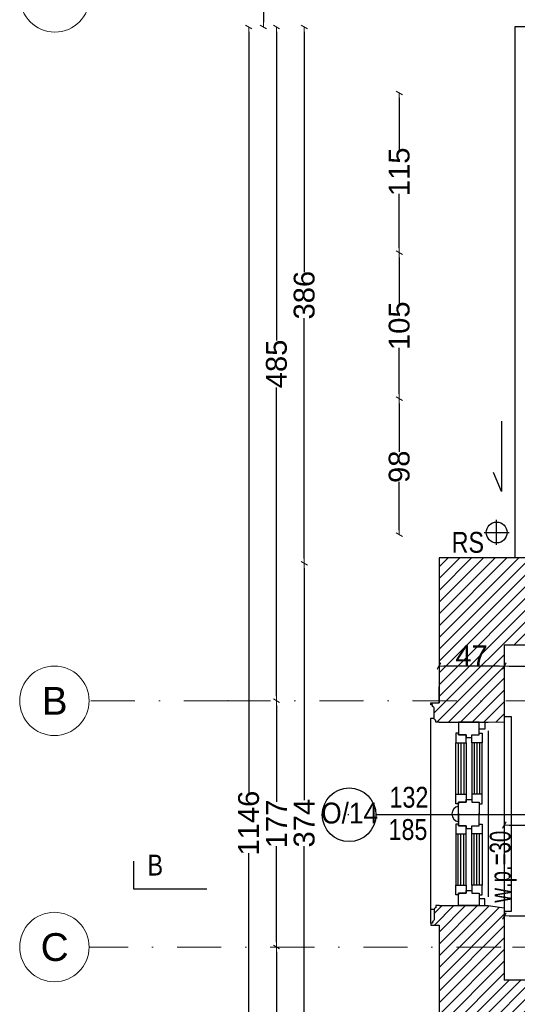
# Model space of a CAD drawing. Header units: millimetres. Extents: x 77315 to 1057463, y -108895 to -47643.
# Tile 14 of 62: x 77315 to 80897, y -100667 to -93581. Entities that reach past the tile are written whole.
import ezdxf

# ---------------------------------------------------------------- set-up
doc = ezdxf.new("R2010")
doc.units = ezdxf.units.MM
doc.header["$MEASUREMENT"] = 0
doc.linetypes.add('Dot & Dashed', pattern=[670.277762, 317.5, -176.388889, 0, -176.388874])
for name, color, linetype in [('A-OKNA-OPIS', 7, 'Continuous'), ('detalokna', 7, 'Continuous'), ('DIM MALY', 7, 'Continuous'), ('Drawing & Figure', 7, 'Continuous'), ('Nowe_A-OKNA-OPIS', 7, 'Continuous'), ('Nowe_A_okno', 7, 'Continuous'), ('opisy inne', 7, 'Continuous'), ('OSIE', 7, 'Continuous'), ('PARAPET', 7, 'Continuous'), ('RURY SPUSTOWE', 7, 'Continuous'), ('SCIANY_KONSTR', 7, 'Continuous'), ('Structural - Bearing', 7, 'Continuous'), ('Structural - Grid', 7, 'Continuous')]:
    doc.layers.add(name, color=color, linetype=linetype)
doc.styles.add('STYL_AUTOMATYCZNY_1', font='arial.ttf')
doc.styles.add('STYL_AUTOMATYCZNY_2', font='arial.ttf')
doc.styles.add('STYL_AUTOMATYCZNY_3', font='arial.ttf', dxfattribs={"width": 0.8})
doc.styles.add('STYL_AUTOMATYCZNY_4', font='arial.ttf', dxfattribs={"width": 0.7})
doc.styles.add('STYL_AUTOMATYCZNY_5', font='arial.ttf', dxfattribs={"width": 0.9})
doc.dimstyles.new('STYL_AUTOMATYCZNY__1', dxfattribs={"dimtxt": 150, "dimasz": 34.231941, "dimexe": 0.18, "dimexo": 0.0625, "dimgap": 0, "dimtad": 1, "dimdec": 0, "dimlfac": 0.1, "dimzin": 0, "dimdsep": 46, "dimtxsty": 'STYL_AUTOMATYCZNY_2', "dimblk": 'ARROWHEAD_2', "dimblk1": 'ARROWHEAD_2', "dimblk2": 'ARROWHEAD_2', "dimcen": 0.09, "dimse1": 1, "dimse2": 1, "dimclrd": 7, "dimclre": 7, "dimclrt": 7, "dimadec": 0, "dimazin": 0, "dimtfac": 1, "dimtdec": 4, "dimtmove": 0, "dimatfit": 3, "dimfxl": 0, "dimtolj": 1, "dimtzin": 0, "dimarcsym": 0})
doc.dimstyles.new('STYL_AUTOMATYCZNY__2', dxfattribs={"dimtxt": 150, "dimasz": 34.231941, "dimexe": 0.18, "dimexo": 0.0625, "dimgap": 0, "dimtad": 1, "dimtih": 1, "dimtoh": 1, "dimdec": 0, "dimlfac": 0.1, "dimzin": 0, "dimdsep": 46, "dimtxsty": 'STYL_AUTOMATYCZNY_2', "dimblk": 'ARROWHEAD_2', "dimblk1": 'ARROWHEAD_2', "dimblk2": 'ARROWHEAD_2', "dimcen": 0.09, "dimse1": 1, "dimse2": 1, "dimclrd": 7, "dimclre": 7, "dimclrt": 7, "dimadec": 0, "dimazin": 0, "dimtfac": 1, "dimtdec": 4, "dimtmove": 0, "dimatfit": 3, "dimfxl": 0, "dimtolj": 1, "dimtzin": 0, "dimarcsym": 0})
pattern_1 = [(45, (0, 0), (-42.426407, 42.426407), [])]

# ---------------------------------------------------------------- blocks, each defined once
blk = doc.blocks.new('ARROWHEAD_2')
at = {"color": 0, "linetype": 'Continuous', "lineweight": 0}
for p, q in [((0, 0), (-1, 0)), ((-0.38, -0.66), (0.38, 0.66))]:
    blk.add_line(p, q, dxfattribs=at)
blk = doc.blocks.new('*D154')
at = {"layer": 'Defpoints', "color": 0}
for p in [(80333.6, -98232.8), (80333.6, -98359.1), (80803.6, -98401.5)]:
    blk.add_point(p, dxfattribs=at)
at = {"layer": 'DIM MALY', "color": 7, "lineweight": -2}
blk.add_line((80769.4, -98232.8), (80367.8, -98232.8), dxfattribs=at)
at = {"layer": 'DIM MALY', "color": 7, "lineweight": -2, "xscale": 34.23194115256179, "yscale": 34.23194115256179, "zscale": 34.23194115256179, "rotation": 180}
blk.add_blockref('ARROWHEAD_2', (80333.6, -98232.8), dxfattribs=at)
at = {"layer": 'DIM MALY', "color": 7, "lineweight": -2, "xscale": 34.23194115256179, "yscale": 34.23194115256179, "zscale": 34.23194115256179}
blk.add_blockref('ARROWHEAD_2', (80803.6, -98232.8), dxfattribs=at)
at = {"layer": 'DIM MALY', "color": 7, "insert": (80568.3, -98157.8), "char_height": 150, "attachment_point": 5, "style": 'STYL_AUTOMATYCZNY_2'}
blk.add_mtext('\\A1;47', dxfattribs=at)
blk = doc.blocks.new('*D186')
at = {"layer": 'Defpoints', "color": 0}
for p in [(82124.1, -98232.8), (80803.6, -98337.8), (82124.1, -98337.8)]:
    blk.add_point(p, dxfattribs=at)
at = {"layer": 'DIM MALY', "color": 7, "lineweight": -2}
blk.add_line((80837.8, -98232.8), (82089.9, -98232.8), dxfattribs=at)
at = {"layer": 'DIM MALY', "color": 7, "lineweight": -2, "xscale": 34.23194115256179, "yscale": 34.23194115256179, "zscale": 34.23194115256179, "rotation": 180}
blk.add_blockref('ARROWHEAD_2', (80803.6, -98232.8), dxfattribs=at)
at = {"layer": 'DIM MALY', "color": 7, "lineweight": -2, "xscale": 34.23194115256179, "yscale": 34.23194115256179, "zscale": 34.23194115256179}
blk.add_blockref('ARROWHEAD_2', (82124.1, -98232.8), dxfattribs=at)
at = {"layer": 'DIM MALY', "color": 7, "insert": (81463.5, -98156.2), "char_height": 150, "attachment_point": 5, "style": 'STYL_AUTOMATYCZNY_2'}
blk.add_mtext('\\A1;132', dxfattribs=at)
blk = doc.blocks.new('*D188')
at = {"layer": 'Defpoints', "color": 0}
for p in [(82124.1, -98232.8), (80803.6, -98337.8), (82124.1, -98337.8)]:
    blk.add_point(p, dxfattribs=at)
at = {"layer": 'DIM MALY', "color": 7, "lineweight": -2}
blk.add_line((80837.8, -98232.8), (82089.9, -98232.8), dxfattribs=at)
at = {"layer": 'DIM MALY', "color": 7, "lineweight": -2, "xscale": 34.23194115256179, "yscale": 34.23194115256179, "zscale": 34.23194115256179, "rotation": 180}
blk.add_blockref('ARROWHEAD_2', (80803.6, -98232.8), dxfattribs=at)
at = {"layer": 'DIM MALY', "color": 7, "lineweight": -2, "xscale": 34.23194115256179, "yscale": 34.23194115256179, "zscale": 34.23194115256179}
blk.add_blockref('ARROWHEAD_2', (82124.1, -98232.8), dxfattribs=at)
at = {"layer": 'DIM MALY', "color": 7, "insert": (81463.5, -98156.2), "char_height": 150, "attachment_point": 5, "style": 'STYL_AUTOMATYCZNY_2'}
blk.add_mtext('\\A1;132', dxfattribs=at)
blk = doc.blocks.new('*D191')
at = {"layer": 'Defpoints', "color": 0}
for p in [(82704.1, -100031.2), (80803.6, -100232.8), (82704.1, -100232.8)]:
    blk.add_point(p, dxfattribs=at)
at = {"layer": 'DIM MALY', "color": 7, "lineweight": -2}
blk.add_line((80837.8, -100031.2), (82669.9, -100031.2), dxfattribs=at)
at = {"layer": 'DIM MALY', "color": 7, "lineweight": -2, "xscale": 34.23194115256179, "yscale": 34.23194115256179, "zscale": 34.23194115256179, "rotation": 180}
blk.add_blockref('ARROWHEAD_2', (80803.6, -100031.2), dxfattribs=at)
at = {"layer": 'DIM MALY', "color": 7, "lineweight": -2, "xscale": 34.23194115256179, "yscale": 34.23194115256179, "zscale": 34.23194115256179}
blk.add_blockref('ARROWHEAD_2', (82704.1, -100031.2), dxfattribs=at)
at = {"layer": 'DIM MALY', "color": 7, "insert": (81753.5, -99954.7), "char_height": 150, "attachment_point": 5, "style": 'STYL_AUTOMATYCZNY_2'}
blk.add_mtext('\\A1;190', dxfattribs=at)
blk = doc.blocks.new('*D289')
at = {"layer": 'Defpoints', "color": 0}
for p in [(81517.3, -98082.8), (78032.4, -98632.8), (81198.6, -98632.8)]:
    blk.add_point(p, dxfattribs=at)
at = {"layer": 'DIM MALY', "color": 7, "lineweight": -2}
for p, q in [((81198.6, -98117), (81198.6, -98250.1)), ((81198.6, -98598.6), (81198.6, -98466.1))]:
    blk.add_line(p, q, dxfattribs=at)
at = {"layer": 'DIM MALY', "color": 7, "lineweight": -2, "xscale": 34.23194115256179, "yscale": 34.23194115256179, "zscale": 34.23194115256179}
for p, rotation in [((81198.6, -98082.8), 90), ((81198.6, -98632.8), 270)]:
    blk.add_blockref('ARROWHEAD_2', p, dxfattribs=dict(at, rotation=rotation))
at = {"layer": 'DIM MALY', "color": 7, "insert": (81198.6, -98358.1), "char_height": 150, "attachment_point": 5, "rotation": 90, "style": 'STYL_AUTOMATYCZNY_2'}
blk.add_mtext('\\A1;55', dxfattribs=at)
blk = doc.blocks.new('*D301')
at = {"layer": 'Defpoints', "color": 0}
for p in [(87624.2, -98986.1), (80803.6, -99071.1), (87624.2, -99376.5)]:
    blk.add_point(p, dxfattribs=at)
at = {"layer": 'DIM MALY', "color": 7, "lineweight": -2}
blk.add_line((80837.8, -99376.5), (87590, -99376.5), dxfattribs=at)
at = {"layer": 'DIM MALY', "color": 7, "lineweight": -2, "xscale": 34.23194115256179, "yscale": 34.23194115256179, "zscale": 34.23194115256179, "rotation": 180}
blk.add_blockref('ARROWHEAD_2', (80803.6, -99376.5), dxfattribs=at)
at = {"layer": 'DIM MALY', "color": 7, "lineweight": -2, "xscale": 34.23194115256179, "yscale": 34.23194115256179, "zscale": 34.23194115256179}
blk.add_blockref('ARROWHEAD_2', (87624.2, -99376.5), dxfattribs=at)
at = {"layer": 'DIM MALY', "color": 7, "insert": (84213.5, -99299.9), "char_height": 150, "attachment_point": 5, "style": 'STYL_AUTOMATYCZNY_2'}
blk.add_mtext('\\A1;682', dxfattribs=at)
blk = doc.blocks.new('*D378')
at = {"layer": 'Defpoints', "color": 0}
for p in [(80265.1, -93632.9), (79363.5, -97492.9), (79985, -97492.9)]:
    blk.add_point(p, dxfattribs=at)
at = {"layer": 'DIM MALY', "color": 7, "lineweight": -2}
for p, q in [((79363.5, -93667.1), (79363.5, -95397.6)), ((79363.5, -97458.6), (79363.5, -95728.8))]:
    blk.add_line(p, q, dxfattribs=at)
at = {"layer": 'DIM MALY', "color": 7, "lineweight": -2, "xscale": 34.23194115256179, "yscale": 34.23194115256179, "zscale": 34.23194115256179}
for p, rotation in [((79363.5, -93632.9), 90), ((79363.5, -97492.9), 270)]:
    blk.add_blockref('ARROWHEAD_2', p, dxfattribs=dict(at, rotation=rotation))
at = {"layer": 'DIM MALY', "color": 7, "insert": (79363.5, -95563.2), "char_height": 150, "attachment_point": 5, "rotation": 90, "style": 'STYL_AUTOMATYCZNY_2'}
blk.add_mtext('\\A1;386', dxfattribs=at)
blk = doc.blocks.new('*D379')
at = {"layer": 'Defpoints', "color": 0}
for p in [(79363.5, -97492.9), (79985, -97492.9), (79985, -101232.9)]:
    blk.add_point(p, dxfattribs=at)
at = {"layer": 'DIM MALY', "color": 7, "lineweight": -2}
for p, q in [((79363.5, -97527.1), (79363.5, -99197.9)), ((79363.5, -101198.6), (79363.5, -99528.6))]:
    blk.add_line(p, q, dxfattribs=at)
at = {"layer": 'DIM MALY', "color": 7, "lineweight": -2, "xscale": 34.23194115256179, "yscale": 34.23194115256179, "zscale": 34.23194115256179}
for p, rotation in [((79363.5, -97492.9), 90), ((79363.5, -101232.9), 270)]:
    blk.add_blockref('ARROWHEAD_2', p, dxfattribs=dict(at, rotation=rotation))
at = {"layer": 'DIM MALY', "color": 7, "insert": (79363.5, -99363.2), "char_height": 150, "attachment_point": 5, "rotation": 90, "style": 'STYL_AUTOMATYCZNY_2'}
blk.add_mtext('\\A1;374', dxfattribs=at)
blk = doc.blocks.new('*D380')
at = {"layer": 'Defpoints', "color": 0}
for p in [(79363.5, -93632.9), (80265.1, -93632.9), (79985, -97492.9)]:
    blk.add_point(p, dxfattribs=at)
at = {"layer": 'DIM MALY', "color": 7, "lineweight": -2}
for p, q in [((79363.5, -93667.1), (79363.5, -95397.6)), ((79363.5, -97458.6), (79363.5, -95728.8))]:
    blk.add_line(p, q, dxfattribs=at)
at = {"layer": 'DIM MALY', "color": 7, "lineweight": -2, "xscale": 34.23194115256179, "yscale": 34.23194115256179, "zscale": 34.23194115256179}
for p, rotation in [((79363.5, -93632.9), 90), ((79363.5, -97492.9), 270)]:
    blk.add_blockref('ARROWHEAD_2', p, dxfattribs=dict(at, rotation=rotation))
at = {"layer": 'DIM MALY', "color": 7, "insert": (79363.5, -95563.2), "char_height": 150, "attachment_point": 5, "rotation": 90, "style": 'STYL_AUTOMATYCZNY_2'}
blk.add_mtext('\\A1;386', dxfattribs=at)
blk = doc.blocks.new('*D382')
at = {"layer": 'Defpoints', "color": 0}
for p in [(79363.5, -97492.9), (79985, -97492.9), (79985, -101232.9)]:
    blk.add_point(p, dxfattribs=at)
at = {"layer": 'DIM MALY', "color": 7, "lineweight": -2}
for p, q in [((79363.5, -97527.1), (79363.5, -99197.9)), ((79363.5, -101198.6), (79363.5, -99528.6))]:
    blk.add_line(p, q, dxfattribs=at)
at = {"layer": 'DIM MALY', "color": 7, "lineweight": -2, "xscale": 34.23194115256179, "yscale": 34.23194115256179, "zscale": 34.23194115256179}
for p, rotation in [((79363.5, -97492.9), 90), ((79363.5, -101232.9), 270)]:
    blk.add_blockref('ARROWHEAD_2', p, dxfattribs=dict(at, rotation=rotation))
at = {"layer": 'DIM MALY', "color": 7, "insert": (79363.5, -99363.2), "char_height": 150, "attachment_point": 5, "rotation": 90, "style": 'STYL_AUTOMATYCZNY_2'}
blk.add_mtext('\\A1;374', dxfattribs=at)
blk = doc.blocks.new('*D383')
at = {"layer": 'Defpoints', "color": 0}
for p in [(79363.5, -93632.9), (80265.1, -93632.9), (79985, -97492.9)]:
    blk.add_point(p, dxfattribs=at)
at = {"layer": 'DIM MALY', "color": 7, "lineweight": -2}
for p, q in [((79363.5, -93667.1), (79363.5, -95397.6)), ((79363.5, -97458.6), (79363.5, -95728.8))]:
    blk.add_line(p, q, dxfattribs=at)
at = {"layer": 'DIM MALY', "color": 7, "lineweight": -2, "xscale": 34.23194115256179, "yscale": 34.23194115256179, "zscale": 34.23194115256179}
for p, rotation in [((79363.5, -93632.9), 90), ((79363.5, -97492.9), 270)]:
    blk.add_blockref('ARROWHEAD_2', p, dxfattribs=dict(at, rotation=rotation))
at = {"layer": 'DIM MALY', "color": 7, "insert": (79363.5, -95563.2), "char_height": 150, "attachment_point": 5, "rotation": 90, "style": 'STYL_AUTOMATYCZNY_2'}
blk.add_mtext('\\A1;386', dxfattribs=at)
blk = doc.blocks.new('*D384')
at = {"layer": 'Defpoints', "color": 0}
for p in [(77817.9, -93420.2), (79069.3, -93632.9), (79927.6, -93632.9)]:
    blk.add_point(p, dxfattribs=at)
at = {"layer": 'DIM MALY', "color": 7, "lineweight": -2}
for p, q in [((79069.3, -93420.2), (79069.3, -93293)), ((79069.3, -93454.4), (79069.3, -93598.6))]:
    blk.add_line(p, q, dxfattribs=at)
at = {"layer": 'DIM MALY', "color": 7, "lineweight": -2, "xscale": 34.23194115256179, "yscale": 34.23194115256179, "zscale": 34.23194115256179}
for p, rotation in [((79069.3, -93420.2), 90), ((79069.3, -93632.9), 270)]:
    blk.add_blockref('ARROWHEAD_2', p, dxfattribs=dict(at, rotation=rotation))
at = {"layer": 'DIM MALY', "color": 7, "insert": (79163.5, -93293), "char_height": 150, "attachment_point": 5, "rotation": 90, "style": 'STYL_AUTOMATYCZNY_2'}
blk.add_mtext('\\A1;21', dxfattribs=at)
blk = doc.blocks.new('*D385')
at = {"layer": 'Defpoints', "color": 0}
for p in [(79927.6, -93632.9), (77814.7, -98482.5), (79163.5, -98482.5)]:
    blk.add_point(p, dxfattribs=at)
at = {"layer": 'DIM MALY', "color": 7, "lineweight": -2}
for p, q in [((79163.5, -93667.1), (79163.5, -95888.8)), ((79163.5, -98448.3), (79163.5, -96227.4))]:
    blk.add_line(p, q, dxfattribs=at)
at = {"layer": 'DIM MALY', "color": 7, "lineweight": -2, "xscale": 34.23194115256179, "yscale": 34.23194115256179, "zscale": 34.23194115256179}
for p, rotation in [((79163.5, -93632.9), 90), ((79163.5, -98482.5), 270)]:
    blk.add_blockref('ARROWHEAD_2', p, dxfattribs=dict(at, rotation=rotation))
at = {"layer": 'DIM MALY', "color": 7, "insert": (79163.5, -96058.1), "char_height": 150, "attachment_point": 5, "rotation": 90, "style": 'STYL_AUTOMATYCZNY_2'}
blk.add_mtext('\\A1;485', dxfattribs=at)
blk = doc.blocks.new('*D386')
at = {"layer": 'Defpoints', "color": 0}
for p in [(77814.7, -98482.5), (77814.7, -100254.9), (79163.5, -100254.9)]:
    blk.add_point(p, dxfattribs=at)
at = {"layer": 'DIM MALY', "color": 7, "lineweight": -2}
for p, q in [((79163.5, -98516.8), (79163.5, -99210.5)), ((79163.5, -100220.7), (79163.5, -99527.8))]:
    blk.add_line(p, q, dxfattribs=at)
at = {"layer": 'DIM MALY', "color": 7, "lineweight": -2, "xscale": 34.23194115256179, "yscale": 34.23194115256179, "zscale": 34.23194115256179}
for p, rotation in [((79163.5, -98482.5), 90), ((79163.5, -100254.9), 270)]:
    blk.add_blockref('ARROWHEAD_2', p, dxfattribs=dict(at, rotation=rotation))
at = {"layer": 'DIM MALY', "color": 7, "insert": (79163.5, -99369.1), "char_height": 150, "attachment_point": 5, "rotation": 90, "style": 'STYL_AUTOMATYCZNY_2'}
blk.add_mtext('\\A1;177', dxfattribs=at)
blk = doc.blocks.new('*D387')
at = {"layer": 'Defpoints', "color": 0}
for p in [(77814.7, -100254.9), (77817.9, -105021.8), (79163.5, -105021.8)]:
    blk.add_point(p, dxfattribs=at)
at = {"layer": 'DIM MALY', "color": 7, "lineweight": -2}
for p, q in [((79163.5, -100289.2), (79163.5, -102470)), ((79163.5, -104987.6), (79163.5, -102807.5))]:
    blk.add_line(p, q, dxfattribs=at)
at = {"layer": 'DIM MALY', "color": 7, "lineweight": -2, "xscale": 34.23194115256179, "yscale": 34.23194115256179, "zscale": 34.23194115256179}
for p, rotation in [((79163.5, -100254.9), 90), ((79163.5, -105021.8), 270)]:
    blk.add_blockref('ARROWHEAD_2', p, dxfattribs=dict(at, rotation=rotation))
at = {"layer": 'DIM MALY', "color": 7, "insert": (79163.5, -102638.8), "char_height": 150, "attachment_point": 5, "rotation": 90, "style": 'STYL_AUTOMATYCZNY_2'}
blk.add_mtext('\\A1;477', dxfattribs=at)
blk = doc.blocks.new('*D428')
at = {"layer": 'Defpoints', "color": 0}
for p in [(81704.8, -94107.8), (80047.4, -95257.8), (80653.5, -95257.8)]:
    blk.add_point(p, dxfattribs=at)
at = {"layer": 'DIM MALY', "color": 7, "lineweight": -2}
for p, q in [((80047.4, -94142), (80047.4, -94516.3)), ((80047.4, -95223.6), (80047.4, -94834.8))]:
    blk.add_line(p, q, dxfattribs=at)
at = {"layer": 'DIM MALY', "color": 7, "lineweight": -2, "xscale": 34.23194115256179, "yscale": 34.23194115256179, "zscale": 34.23194115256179}
for p, rotation in [((80047.4, -94107.8), 90), ((80047.4, -95257.8), 270)]:
    blk.add_blockref('ARROWHEAD_2', p, dxfattribs=dict(at, rotation=rotation))
at = {"layer": 'DIM MALY', "color": 7, "insert": (80047.4, -94675.5), "char_height": 150, "attachment_point": 5, "rotation": 90, "style": 'STYL_AUTOMATYCZNY_2'}
blk.add_mtext('\\A1;115', dxfattribs=at)
blk = doc.blocks.new('*D429')
at = {"layer": 'Defpoints', "color": 0}
for p in [(80047.4, -95257.8), (80653.5, -95257.8), (80755.3, -96307.8)]:
    blk.add_point(p, dxfattribs=at)
at = {"layer": 'DIM MALY', "color": 7, "lineweight": -2}
for p, q in [((80047.4, -95292), (80047.4, -95624)), ((80047.4, -96273.6), (80047.4, -95942.4))]:
    blk.add_line(p, q, dxfattribs=at)
at = {"layer": 'DIM MALY', "color": 7, "lineweight": -2, "xscale": 34.23194115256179, "yscale": 34.23194115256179, "zscale": 34.23194115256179}
for p, rotation in [((80047.4, -95257.8), 90), ((80047.4, -96307.8), 270)]:
    blk.add_blockref('ARROWHEAD_2', p, dxfattribs=dict(at, rotation=rotation))
at = {"layer": 'DIM MALY', "color": 7, "insert": (80047.4, -95783.2), "char_height": 150, "attachment_point": 5, "rotation": 90, "style": 'STYL_AUTOMATYCZNY_2'}
blk.add_mtext('\\A1;105', dxfattribs=at)
blk = doc.blocks.new('*D430')
at = {"layer": 'Defpoints', "color": 0}
for p in [(80047.4, -94107.8), (81704.8, -94107.8), (80653.5, -95257.8)]:
    blk.add_point(p, dxfattribs=at)
at = {"layer": 'DIM MALY', "color": 7, "lineweight": -2}
for p, q in [((80047.4, -94142), (80047.4, -94516.3)), ((80047.4, -95223.6), (80047.4, -94834.8))]:
    blk.add_line(p, q, dxfattribs=at)
at = {"layer": 'DIM MALY', "color": 7, "lineweight": -2, "xscale": 34.23194115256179, "yscale": 34.23194115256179, "zscale": 34.23194115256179}
for p, rotation in [((80047.4, -94107.8), 90), ((80047.4, -95257.8), 270)]:
    blk.add_blockref('ARROWHEAD_2', p, dxfattribs=dict(at, rotation=rotation))
at = {"layer": 'DIM MALY', "color": 7, "insert": (80047.4, -94675.5), "char_height": 150, "attachment_point": 5, "rotation": 90, "style": 'STYL_AUTOMATYCZNY_2'}
blk.add_mtext('\\A1;115', dxfattribs=at)
blk = doc.blocks.new('*D431')
at = {"layer": 'Defpoints', "color": 0}
for p in [(80047.4, -96307.8), (80755.3, -96307.8), (80653.5, -97287.8)]:
    blk.add_point(p, dxfattribs=at)
at = {"layer": 'DIM MALY', "color": 7, "lineweight": -2}
for p, q in [((80047.4, -96342), (80047.4, -96690.5)), ((80047.4, -97253.6), (80047.4, -96905.6))]:
    blk.add_line(p, q, dxfattribs=at)
at = {"layer": 'DIM MALY', "color": 7, "lineweight": -2, "xscale": 34.23194115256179, "yscale": 34.23194115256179, "zscale": 34.23194115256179}
for p, rotation in [((80047.4, -96307.8), 90), ((80047.4, -97287.8), 270)]:
    blk.add_blockref('ARROWHEAD_2', p, dxfattribs=dict(at, rotation=rotation))
at = {"layer": 'DIM MALY', "color": 7, "insert": (80047.4, -96798.1), "char_height": 150, "attachment_point": 5, "rotation": 90, "style": 'STYL_AUTOMATYCZNY_2'}
blk.add_mtext('\\A1;98', dxfattribs=at)
blk = doc.blocks.new('*D432')
at = {"layer": 'Defpoints', "color": 0}
for p in [(80047.4, -95257.8), (80653.5, -95257.8), (80755.3, -96307.8)]:
    blk.add_point(p, dxfattribs=at)
at = {"layer": 'DIM MALY', "color": 7, "lineweight": -2}
for p, q in [((80047.4, -95292), (80047.4, -95624)), ((80047.4, -96273.6), (80047.4, -95942.4))]:
    blk.add_line(p, q, dxfattribs=at)
at = {"layer": 'DIM MALY', "color": 7, "lineweight": -2, "xscale": 34.23194115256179, "yscale": 34.23194115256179, "zscale": 34.23194115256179}
for p, rotation in [((80047.4, -95257.8), 90), ((80047.4, -96307.8), 270)]:
    blk.add_blockref('ARROWHEAD_2', p, dxfattribs=dict(at, rotation=rotation))
at = {"layer": 'DIM MALY', "color": 7, "insert": (80047.4, -95783.2), "char_height": 150, "attachment_point": 5, "rotation": 90, "style": 'STYL_AUTOMATYCZNY_2'}
blk.add_mtext('\\A1;105', dxfattribs=at)
blk = doc.blocks.new('*D433')
at = {"layer": 'Defpoints', "color": 0}
for p in [(80047.4, -94107.8), (81704.8, -94107.8), (80653.5, -95257.8)]:
    blk.add_point(p, dxfattribs=at)
at = {"layer": 'DIM MALY', "color": 7, "lineweight": -2}
for p, q in [((80047.4, -94142), (80047.4, -94516.3)), ((80047.4, -95223.6), (80047.4, -94834.8))]:
    blk.add_line(p, q, dxfattribs=at)
at = {"layer": 'DIM MALY', "color": 7, "lineweight": -2, "xscale": 34.23194115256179, "yscale": 34.23194115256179, "zscale": 34.23194115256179}
for p, rotation in [((80047.4, -94107.8), 90), ((80047.4, -95257.8), 270)]:
    blk.add_blockref('ARROWHEAD_2', p, dxfattribs=dict(at, rotation=rotation))
at = {"layer": 'DIM MALY', "color": 7, "insert": (80047.4, -94675.5), "char_height": 150, "attachment_point": 5, "rotation": 90, "style": 'STYL_AUTOMATYCZNY_2'}
blk.add_mtext('\\A1;115', dxfattribs=at)
blk = doc.blocks.new('*D466')
at = {"layer": 'Defpoints', "color": 0}
for p in [(79927.6, -93632.9), (78963.5, -105092.9), (79927.6, -105092.9)]:
    blk.add_point(p, dxfattribs=at)
at = {"layer": 'DIM MALY', "color": 7, "lineweight": -2}
for p, q in [((78963.5, -93667.1), (78963.5, -99146.1)), ((78963.5, -105058.6), (78963.5, -99579.8))]:
    blk.add_line(p, q, dxfattribs=at)
at = {"layer": 'DIM MALY', "color": 7, "lineweight": -2, "xscale": 34.23194115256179, "yscale": 34.23194115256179, "zscale": 34.23194115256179}
for p, rotation in [((78963.5, -93632.9), 90), ((78963.5, -105092.9), 270)]:
    blk.add_blockref('ARROWHEAD_2', p, dxfattribs=dict(at, rotation=rotation))
at = {"layer": 'DIM MALY', "color": 7, "insert": (78963.5, -99362.9), "char_height": 150, "attachment_point": 5, "rotation": 90, "style": 'STYL_AUTOMATYCZNY_2'}
blk.add_mtext('\\A1;1146', dxfattribs=at)

msp = doc.modelspace()

# ---------------------------------------------------------------- hatches: boundary and pattern name
at = {"layer": 'Drawing & Figure'}
h = msp.add_hatch(dxfattribs=at)
h.set_pattern_fill('Common_Brick_0002', color=256, style=0, pattern_type=2)
h.set_pattern_definition(pattern_1)
h.paths.add_polyline_path([(80333.6, -98496.9), (80273.6, -98496.9), (80273.6, -98511.9), (80286.6, -98511.9), (80286.6, -98523.9, -0.371445), (80299.6, -98539.8), (80299.6, -98612.1, 0.436052), (80309.6, -98621.9), (80309.6, -98636.9), (80333.6, -98636.9), (80648.6, -98636.9), (80688.6, -98636.9), (80803.6, -98632.8), (80803.6, -98082.8), (81743.6, -98082.8), (81743.6, -97942.8), (81901.9, -97942.8), (82339.2, -97942.8), (82511, -97942.8), (82903.6, -97942.8), (82903.6, -98082.8), (86235.5, -98082.8), (86235.5, -98082.8), (86253.7, -97732.8), (86249.2, -97452.8), (84520.9, -97452.8), (80333.6, -97452.8)])
h = msp.add_hatch(dxfattribs=at)
h.set_pattern_fill('Common_Brick_0002', color=256, style=0, pattern_type=2)
h.set_pattern_definition(pattern_1)
h.paths.add_polyline_path([(80273.6, -100096.9), (80333.6, -100096.9), (80333.6, -101162.8), (82194.1, -101162.9), (82238.1, -101162.9), (82378.1, -101162.9), (82378.1, -101162.8), (86069.2, -101163), (86069.2, -101161.5), (86069.2, -101123), (86234.1, -101122.8), (86248, -100822.8), (86244.3, -100822.8), (86243.7, -100492.8), (80803.6, -100492.8), (80803.6, -99972.8), (80688.6, -99956.9), (80563.6, -99956.9), (80333.6, -99956.9), (80309.6, -99956.9), (80309.6, -99971.9, 0.436052), (80299.6, -99981.6), (80299.6, -100054, -0.371445), (80286.6, -100069.9), (80286.6, -100081.9), (80273.6, -100081.9)])

# ---------------------------------------------------------------- linework, layer by layer
msp.add_lwpolyline([(78661.6, -99837), (78136.7, -99837), (78136.7, -99637)])
at = {"layer": 'A-OKNA-OPIS'}
msp.add_line((79685.1, -99302.8), (79678, -99302.8), dxfattribs=at)
at = {"layer": 'detalokna'}
for p, q in [((87474.1, -93632.9), (80878.4, -93632.9)), ((80882.4, -97452.8), (80882.4, -93632.9)), ((80803.6, -98632.8), (80803.6, -99972.8)), ((80688.6, -98699.8), (80688.6, -99894)), ((80273.5, -99983.2), (80273.5, -100081.9))]:
    msp.add_line(p, q, dxfattribs=at)
for points in [[(80299.6, -98610.6), (80273.5, -98610.6), (80273.5, -99983.2), (80299.6, -99983.2)], [(80803.6, -98595.7), (80853.6, -98595.7), (80853.6, -99999.6), (80803.6, -99999.6)]]:
    msp.add_lwpolyline(points, dxfattribs=at)
at = {"layer": 'Nowe_A-OKNA-OPIS'}
msp.add_line((81084.5, -99302.8), (79879.3, -99302.8), dxfattribs=at)
msp.add_circle((79686.3, -99302.8), 193, dxfattribs=at)
at = {"layer": 'Nowe_A_okno'}
for points in [[(80623.8, -98636.9), (80473.8, -98636.9), (80473.8, -98726.9), (80528.8, -98726.9), (80528.8, -98746.9), (80568.8, -98746.9), (80568.8, -98726.9), (80623.8, -98726.9)], [(80623.8, -98636.9), (80663.8, -98637), (80663.8, -98686.9), (80623.8, -98686.9)], [(80453.8, -98785.1), (80528.8, -98785.1), (80528.8, -98726.9), (80473.8, -98726.9), (80473.8, -98715.1), (80453.8, -98715.1)], [(80643.8, -98785.1), (80568.8, -98785.1), (80568.8, -98726.9), (80623.8, -98726.9), (80623.8, -98715.1), (80643.8, -98715.1)], [(80453.8, -99153.7), (80528.8, -99153.7), (80528.8, -99211.9), (80473.8, -99211.9), (80473.8, -99223.7), (80453.8, -99223.7)], [(80643.8, -99153.6), (80568.8, -99153.7), (80568.8, -99211.9), (80623.8, -99211.8), (80623.8, -99223.6), (80643.8, -99223.6)], [(80453.8, -99440.1), (80528.8, -99440.1), (80528.8, -99381.9), (80473.8, -99381.9), (80473.8, -99370.1), (80453.8, -99370.1)], [(80643.8, -99440.1), (80568.8, -99440.1), (80568.8, -99381.9), (80623.8, -99381.9), (80623.8, -99370.1), (80643.8, -99370.1)], [(80453.8, -99808.7), (80528.8, -99808.7), (80528.8, -99866.9), (80473.8, -99866.9), (80473.8, -99878.7), (80453.8, -99878.7)], [(80643.8, -99808.6), (80568.8, -99808.7), (80568.8, -99866.9), (80623.8, -99866.8), (80623.8, -99878.6), (80643.8, -99878.6)], [(80623.8, -99956.8), (80473.8, -99956.9), (80473.8, -99866.9), (80528.8, -99866.9), (80528.8, -99846.9), (80568.8, -99846.9), (80568.8, -99866.9), (80623.8, -99866.8)], [(80623.8, -99956.8), (80663.8, -99956.8), (80663.8, -99906.8), (80623.8, -99906.8)]]:
    msp.add_lwpolyline(points, close=True, dxfattribs=at)
for points in [[(80453.8, -99153.7), (80453.8, -98785.1)], [(80471.3, -98785.1), (80471.2, -99153.7)], [(80491.3, -98785.1), (80491.2, -99153.7)], [(80511.3, -98785.1), (80511.2, -99153.7)], [(80528.8, -98785.1), (80528.8, -99153.7)], [(80568.8, -98785.1), (80568.8, -99153.7)], [(80586.3, -98785.1), (80586.2, -99153.7)], [(80606.3, -98785.1), (80606.2, -99153.7)], [(80626.3, -98785.1), (80626.2, -99153.6)], [(80643.8, -99153.6), (80643.8, -98785.1)], [(80473.8, -99301.9), (80473.8, -99211.9), (80528.8, -99211.9), (80528.8, -99191.9), (80568.8, -99191.9), (80568.8, -99211.9), (80623.8, -99211.8), (80623.8, -99301.8), (80623.8, -99301.8)], [(80473.9, -99291.9), (80473.8, -99381.9), (80528.8, -99381.9), (80528.8, -99401.9), (80568.8, -99401.9), (80568.8, -99381.9), (80623.8, -99381.9), (80623.8, -99291.9), (80623.8, -99291.9)], [(80453.8, -99440.1), (80453.8, -99808.7)], [(80471.3, -99808.7), (80471.2, -99440.1)], [(80491.3, -99808.7), (80491.2, -99440.1)], [(80511.3, -99808.7), (80511.2, -99440.1)], [(80528.8, -99808.7), (80528.8, -99440.1)], [(80568.8, -99808.7), (80568.8, -99440.1)], [(80586.3, -99808.7), (80586.2, -99440.1)], [(80606.3, -99808.7), (80606.2, -99440.1)], [(80626.3, -99808.7), (80626.2, -99440.1)], [(80643.8, -99440.1), (80643.8, -99808.6)]]:
    msp.add_lwpolyline(points, dxfattribs=at)
msp.add_lwpolyline([(80473.9, -99353.1), (80473.8, -99240.7, 0.845314)], format="xyb", close=True, dxfattribs=at)
at = {"layer": 'OSIE'}
for p, q in [((80748.7, -97361.1), (80748.7, -97181.1)), ((80658.7, -97271.1), (80838.7, -97271.1))]:
    msp.add_line(p, q, dxfattribs=at)
at = {"layer": 'RURY SPUSTOWE'}
msp.add_lwpolyline([(80784.5, -96469.3), (80784.5, -96976.2), (80724.8, -96838.7)], dxfattribs=at)
msp.add_circle((80748.7, -97271.1), 75, dxfattribs=at)
at = {"layer": 'SCIANY_KONSTR'}
for p, q in [((80448.6, -98636.9), (80648.6, -98636.9)), ((80488.6, -98636.9), (80688.6, -98636.9)), ((80448.6, -99956.9), (80648.6, -99956.9)), ((80448.6, -99956.9), (80648.6, -99956.9))]:
    msp.add_line(p, q, dxfattribs=at)
at = {"layer": 'Structural - Bearing'}
for p, q in [((80333.6, -97452.8), (80333.6, -98496.9)), ((86249.2, -97452.8), (80333.6, -97452.8)), ((80803.6, -98082.8), (80803.6, -98632.8)), ((81743.6, -98082.8), (80803.6, -98082.8)), ((80333.6, -98636.9), (80648.6, -98636.9)), ((80688.6, -98636.9), (80803.6, -98632.8)), ((80333.6, -99956.9), (80563.6, -99956.9)), ((80488.6, -99956.9), (80688.6, -99956.9)), ((80688.6, -99956.9), (80803.6, -99972.8)), ((80803.6, -99972.8), (80803.6, -100492.8)), ((80333.6, -100096.9), (80333.6, -101162.8)), ((86243.7, -100492.8), (80803.6, -100492.8))]:
    msp.add_line(p, q, dxfattribs=at)
for points in [[(80333.6, -98636.9), (80309.6, -98636.9), (80309.6, -98621.9, -0.436052), (80299.6, -98612.1), (80299.6, -98539.8, 0.371445), (80286.6, -98523.9), (80286.6, -98511.9), (80273.6, -98511.9), (80273.6, -98496.9), (80333.6, -98496.9), (80333.6, -98381.3)], [(80333.6, -99956.9), (80309.6, -99956.9), (80309.6, -99971.9, 0.436052), (80299.6, -99981.6), (80299.6, -100054, -0.371445), (80286.6, -100069.9), (80286.6, -100081.9), (80273.6, -100081.9), (80273.6, -100096.9), (80333.6, -100096.9), (80333.6, -100212.4)]]:
    msp.add_lwpolyline(points, format="xyb", dxfattribs=at)
at = {"layer": 'Structural - Grid', "linetype": 'Dot & Dashed', "lineweight": 15}
for p, q in [((78814.7, -98482.5), (77814.7, -98482.5)), ((120683.4, -98482.5), (78814.7, -98482.5)), ((80776.9, -100254.9), (77814.7, -100254.9)), ((118721.3, -100254.9), (80776.9, -100254.9))]:
    msp.add_line(p, q, dxfattribs=at)
at = {"layer": 'Structural - Grid', "linetype": 'Continuous', "lineweight": 15}
for centre in [(77567.9, -93420.2), (77564.7, -98482.5), (77564.7, -100254.9)]:
    msp.add_circle(centre, 250, dxfattribs=at)
at = {"layer": 'Structural - Grid', "linetype": 'Dot & Dashed', "lineweight": 15}
for p in [(78814.7, -98482.5), (78814.7, -98482.5), (80776.9, -100254.9), (80776.9, -100254.9)]:
    msp.add_point(p, dxfattribs=at)

# ---------------------------------------------------------------- texts
at = {"layer": 'Nowe_A-OKNA-OPIS', "char_height": 150, "attachment_point": 5}
for s, insert, style in [('\\A1;{\\pqc;\\fArial|b0|i0|c238|p0;\\W0.800000;132}', (80117, -99177.7), 'STYL_AUTOMATYCZNY_3'), ('\\A1;{\\pqc;\\fArial|b0|i0|c238|p0;\\W0.900000;O/14}', (79690.2, -99291.5), 'STYL_AUTOMATYCZNY_5'), ('\\A1;{\\pqc;\\fArial|b0|i0|c238|p0;\\W0.800000;185}', (80110.1, -99410), 'STYL_AUTOMATYCZNY_3')]:
    msp.add_mtext(s, dxfattribs=dict(at, insert=insert, style=style))
at = {"layer": 'opisy inne', "char_height": 150, "style": 'STYL_AUTOMATYCZNY_3'}
for s, insert, attachment_point in [('\\A1;{\\pqc;\\fArial|b0|i0|c238|p0;\\W0.800000;RS}', (80541.2, -97343.3), 5), ('\\A1;{\\pqr;\\fArial|b0|i0|c238|p0;\\W0.800000;B}', (78347, -99739.9), 9)]:
    msp.add_mtext(s, dxfattribs=dict(at, insert=insert, attachment_point=attachment_point))
at = {"layer": 'PARAPET', "insert": (80796.2, -99676.7), "char_height": 150, "attachment_point": 5, "rotation": 90, "style": 'STYL_AUTOMATYCZNY_4'}
msp.add_mtext('\\A1;{\\pqc;\\fArial|b0|i0|c238|p0;\\W0.700000;w.p.=30}', dxfattribs=at)
at = {"layer": 'Structural - Grid', "lineweight": 15, "char_height": 200, "attachment_point": 1, "style": 'STYL_AUTOMATYCZNY_1'}
for s, insert in [('\\A1;{\\pql;\\pt0;\\fArial|b0|i0|c238|p0;\\W1.000000;B}', (77473.2, -98382.5)), ('\\A1;{\\pql;\\pt0;\\fArial|b0|i0|c238|p0;\\W1.000000;C}', (77465.7, -100154.9))]:
    msp.add_mtext(s, dxfattribs=dict(at, insert=insert))

# ---------------------------------------------------------------- dimensions: what is measured, and where the dimension line sits
at = {"layer": 'DIM MALY'}
for base, p1, p2, angle, picture, middle in [((79069.3, -93632.9), (77817.9, -93420.2), (79927.6, -93632.9), 270, '*D384', (79163.5, -93293)), ((79163.5, -98482.5), (79927.6, -93632.9), (77814.7, -98482.5), 270, '*D385', (79163.5, -96058.1)), ((78963.5, -105092.9), (79927.6, -93632.9), (79927.6, -105092.9), 270, '*D466', (78963.5, -99362.9)), ((79363.5, -97492.9), (80265.1, -93632.9), (79985, -97492.9), 270, '*D378', (79363.5, -95563.2)), ((79363.5, -93632.9), (79985, -97492.9), (80265.1, -93632.9), 90, '*D380', (79363.5, -95563.2)), ((79363.5, -93632.9), (79985, -97492.9), (80265.1, -93632.9), 90, '*D383', (79363.5, -95563.2)), ((80047.4, -95257.8), (81704.8, -94107.8), (80653.5, -95257.8), 270, '*D428', (80047.4, -94675.5)), ((80047.4, -94107.8), (80653.5, -95257.8), (81704.8, -94107.8), 90, '*D430', (80047.4, -94675.5)), ((80047.4, -94107.8), (80653.5, -95257.8), (81704.8, -94107.8), 90, '*D433', (80047.4, -94675.5)), ((80047.4, -95257.8), (80755.3, -96307.8), (80653.5, -95257.8), 90, '*D429', (80047.4, -95783.2)), ((80047.4, -95257.8), (80755.3, -96307.8), (80653.5, -95257.8), 90, '*D432', (80047.4, -95783.2)), ((80047.4, -96307.8), (80653.5, -97287.8), (80755.3, -96307.8), 90, '*D431', (80047.4, -96798.1)), ((79363.5, -97492.9), (79985, -101232.9), (79985, -97492.9), 90, '*D379', (79363.5, -99363.2)), ((79363.5, -97492.9), (79985, -101232.9), (79985, -97492.9), 90, '*D382', (79363.5, -99363.2)), ((81198.6, -98632.8), (81517.3, -98082.8), (78032.4, -98632.8), 270, '*D289', (81198.6, -98358.1)), ((79163.5, -100254.9), (77814.7, -98482.5), (77814.7, -100254.9), 270, '*D386', (79163.5, -99369.1)), ((79163.5, -105021.8), (77814.7, -100254.9), (77817.9, -105021.8), 270, '*D387', (79163.5, -102638.8))]:
    dim = msp.add_linear_dim(base=base, p1=p1, p2=p2, angle=angle, dimstyle='STYL_AUTOMATYCZNY__1', dxfattribs=at)
    dim.commit()
    dim.dimension.update_dxf_attribs({"geometry": picture, "text_midpoint": middle, "dimtype": 160, "text_rotation": 90})
dim = msp.add_linear_dim(base=(80333.6, -98232.8), p1=(80803.6, -98401.5), p2=(80333.6, -98359.1), angle=180, dimstyle='STYL_AUTOMATYCZNY__2', dxfattribs=at)
dim.commit()
dim.dimension.update_dxf_attribs({"geometry": '*D154', "text_midpoint": (80568.3, -98232.8), "dimtype": 160})
for base, p1, p2, picture, middle in [((82124.1, -98232.8), (80803.6, -98337.8), (82124.1, -98337.8), '*D186', (81463.5, -98232.8)), ((82124.1, -98232.8), (80803.6, -98337.8), (82124.1, -98337.8), '*D188', (81463.5, -98232.8)), ((87624.2, -99376.5), (80803.6, -99071.1), (87624.2, -98986.1), '*D301', (84213.5, -99376.5)), ((82704.1, -100031.2), (80803.6, -100232.8), (82704.1, -100232.8), '*D191', (81753.5, -100031.2))]:
    dim = msp.add_linear_dim(base=base, p1=p1, p2=p2, dimstyle='STYL_AUTOMATYCZNY__2', dxfattribs=at)
    dim.commit()
    dim.dimension.update_dxf_attribs({"geometry": picture, "text_midpoint": middle, "dimtype": 160})

doc.saveas('drawing.dxf')
